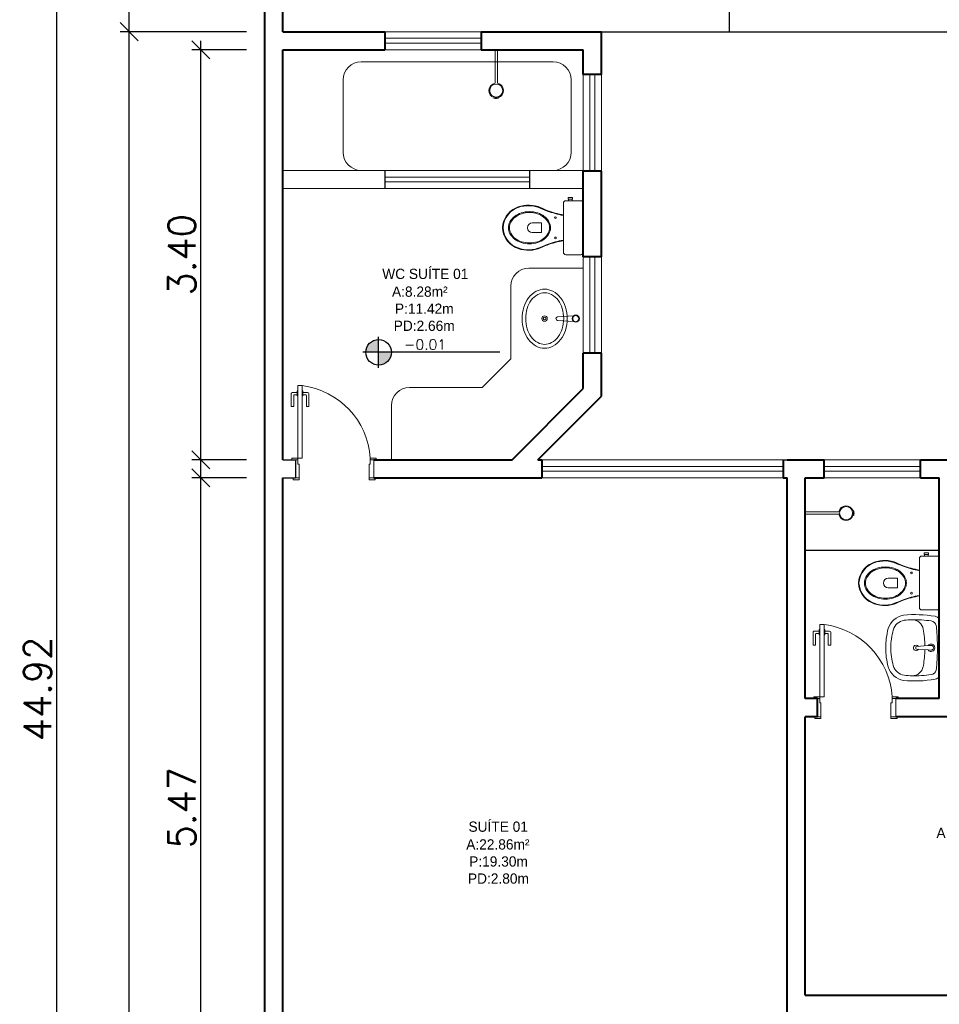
# Model space of a CAD drawing. Header units: millimetres. Extents: x 26 to 1362, y 24 to 358.
# Tile 50 of 256: x 500.47 to 508.09, y 154.48 to 162.64. Entities that reach past the tile are written whole.
import ezdxf

# ---------------------------------------------------------------- set-up
doc = ezdxf.new("R2010")
doc.units = ezdxf.units.MM
doc.linetypes.add('HIDDEN2', pattern=[4.7625, 3.175, -1.5875])
for name, color, linetype in [('ARQ-ALVENARIA', 4, 'Continuous'), ('ARQ-PISO', 8, 'Continuous'), ('LOUÇAS', 7, 'Continuous')]:
    doc.layers.add(name, color=color, linetype=linetype)
for name, color, linetype, lineweight in [('MB_ALVENARIA', 7, 'Continuous', 40), ('MB_COTA', 7, 'Continuous', 13), ('MB_ESQUADRIA', 7, 'Continuous', 5), ('MB_MOBILIÁRIO', 8, 'Continuous', 13), ('MB_TEXTO_0', 7, 'Continuous', 13)]:
    doc.layers.add(name, color=color, linetype=linetype, lineweight=lineweight)
doc.styles.add('AVANT', font='txt')
doc.styles.add('ROMANS', font='romans.shx')
doc.dimstyles.new('LOHAINA 1-150', dxfattribs={"dimscale": 1.5, "dimtxt": 0.15, "dimasz": 0.1, "dimexe": 0.05, "dimexo": 0.1, "dimgap": 0.03, "dimtad": 1, "dimzin": 5, "dimdsep": 46, "dimtxsty": 'ROMANS', "dimblk": 'OBLIQUE', "dimcen": 0, "dimdle": 0.05, "dimclrd": 256, "dimclre": 256, "dimadec": 0, "dimazin": 0, "dimtfac": 1, "dimtofl": 0, "dimtmove": 2, "dimatfit": 3, "dimfxl": 0.04, "dimtolj": 1, "dimtzin": 1, "dimarcsym": 0})

# ---------------------------------------------------------------- blocks, each defined once
blk = doc.blocks.new('_Oblique')
at = {"color": 0, "linetype": 'ByBlock', "lineweight": -2}
blk.add_line((-0.5, -0.5), (0.5, 0.5), dxfattribs=at)
blk = doc.blocks.new('*D228')
at = {"layer": 'DEFPOINTS', "color": 0, "transparency": 16777216}
for p in [(501.3754, 162.5415), (502.499, 162.5415), (502.499, 134.6315)]:
    blk.add_point(p, dxfattribs=at)
at = {"layer": 'MB_COTA', "lineweight": -2, "transparency": 16777216}
for p, q in [((501.3754, 134.5565), (501.3754, 162.6165)), ((502.349, 162.5415), (501.3004, 162.5415)), ((502.349, 134.6315), (501.3004, 134.6315))]:
    blk.add_line(p, q, dxfattribs=at)
at = {"layer": 'MB_COTA', "lineweight": -2, "transparency": 16777216, "xscale": 0.15, "yscale": 0.15, "zscale": 0.15}
for p, rotation in [((501.3754, 162.5415), 90), ((501.3754, 134.6315), 270)]:
    blk.add_blockref('_Oblique', p, dxfattribs=dict(at, rotation=rotation))
at = {"layer": 'MB_COTA', "color": 0, "transparency": 16777216, "insert": (501.2179, 148.5865), "char_height": 0.225, "attachment_point": 5, "rotation": 90, "style": 'ROMANS'}
blk.add_mtext('\\A1;27.91', dxfattribs=at)
blk = doc.blocks.new('*D231')
at = {"layer": 'DEFPOINTS', "color": 0, "transparency": 16777216}
for p in [(502.499, 179.5515), (500.7738, 134.6315), (502.499, 134.6315)]:
    blk.add_point(p, dxfattribs=at)
at = {"layer": 'MB_COTA', "lineweight": -2, "transparency": 16777216}
for p, q in [((500.7738, 179.6265), (500.7738, 134.5565)), ((502.349, 179.5515), (500.6988, 179.5515)), ((502.349, 134.6315), (500.6988, 134.6315))]:
    blk.add_line(p, q, dxfattribs=at)
at = {"layer": 'MB_COTA', "lineweight": -2, "transparency": 16777216, "xscale": 0.15, "yscale": 0.15, "zscale": 0.15}
for p, rotation in [((500.7738, 179.5515), 90), ((500.7738, 134.6315), 270)]:
    blk.add_blockref('_Oblique', p, dxfattribs=dict(at, rotation=rotation))
at = {"layer": 'MB_COTA', "color": 0, "transparency": 16777216, "insert": (500.6163, 157.0915), "char_height": 0.225, "attachment_point": 5, "rotation": 90, "style": 'ROMANS'}
blk.add_mtext('\\A1;44.92', dxfattribs=at)
blk = doc.blocks.new('*D235')
at = {"layer": 'DEFPOINTS', "color": 0, "transparency": 16777216}
for p in [(501.9695, 158.8415), (502.499, 158.8415), (502.499, 153.3715)]:
    blk.add_point(p, dxfattribs=at)
at = {"layer": 'MB_COTA', "lineweight": -2, "transparency": 16777216}
for p, q in [((501.9695, 153.2965), (501.9695, 158.9165)), ((502.349, 158.8415), (501.8945, 158.8415)), ((502.349, 153.3715), (501.8945, 153.3715))]:
    blk.add_line(p, q, dxfattribs=at)
at = {"layer": 'MB_COTA', "lineweight": -2, "transparency": 16777216, "xscale": 0.15, "yscale": 0.15, "zscale": 0.15}
for p, rotation in [((501.9695, 158.8415), 90), ((501.9695, 153.3715), 270)]:
    blk.add_blockref('_Oblique', p, dxfattribs=dict(at, rotation=rotation))
at = {"layer": 'MB_COTA', "color": 0, "transparency": 16777216, "insert": (501.812, 156.1065), "char_height": 0.225, "attachment_point": 5, "rotation": 90, "style": 'ROMANS'}
blk.add_mtext('\\A1;5.47', dxfattribs=at)
blk = doc.blocks.new('*D236')
at = {"layer": 'DEFPOINTS', "color": 0, "transparency": 16777216}
for p in [(501.9695, 162.3915), (502.499, 162.3915), (502.499, 158.9915)]:
    blk.add_point(p, dxfattribs=at)
at = {"layer": 'MB_COTA', "lineweight": -2, "transparency": 16777216}
for p, q in [((501.9695, 158.9165), (501.9695, 162.4665)), ((502.349, 162.3915), (501.8945, 162.3915)), ((502.349, 158.9915), (501.8945, 158.9915))]:
    blk.add_line(p, q, dxfattribs=at)
at = {"layer": 'MB_COTA', "lineweight": -2, "transparency": 16777216, "xscale": 0.15, "yscale": 0.15, "zscale": 0.15}
for p, rotation in [((501.9695, 162.3915), 90), ((501.9695, 158.9915), 270)]:
    blk.add_blockref('_Oblique', p, dxfattribs=dict(at, rotation=rotation))
at = {"layer": 'MB_COTA', "color": 0, "transparency": 16777216, "insert": (501.812, 160.6915), "char_height": 0.225, "attachment_point": 5, "rotation": 90, "style": 'ROMANS'}
blk.add_mtext('\\A1;3.40', dxfattribs=at)
blk = doc.blocks.new('*D243')
at = {"layer": 'DEFPOINTS', "color": 0, "transparency": 16777216}
for p in [(501.3754, 171.6915), (502.499, 171.6915), (502.499, 162.5415)]:
    blk.add_point(p, dxfattribs=at)
at = {"layer": 'MB_COTA', "lineweight": -2, "transparency": 16777216}
for p, q in [((501.3754, 162.4665), (501.3754, 171.7665)), ((502.349, 171.6915), (501.3004, 171.6915)), ((502.349, 162.5415), (501.3004, 162.5415))]:
    blk.add_line(p, q, dxfattribs=at)
at = {"layer": 'MB_COTA', "lineweight": -2, "transparency": 16777216, "xscale": 0.15, "yscale": 0.15, "zscale": 0.15}
for p, rotation in [((501.3754, 171.6915), 90), ((501.3754, 162.5415), 270)]:
    blk.add_blockref('_Oblique', p, dxfattribs=dict(at, rotation=rotation))
at = {"layer": 'MB_COTA', "color": 0, "transparency": 16777216, "insert": (501.2179, 167.1165), "char_height": 0.225, "attachment_point": 5, "rotation": 90, "style": 'ROMANS'}
blk.add_mtext('\\A1;9.15', dxfattribs=at)

msp = doc.modelspace()

# ---------------------------------------------------------------- hatches: boundary and pattern name
at = {"transparency": 33554687}
h = msp.add_hatch(color=9, dxfattribs=at)
h.paths.add_polyline_path([(503.4428, 159.8828), (503.4428, 159.7764, 0.414214), (503.5492, 159.8828)])
h.paths.add_polyline_path([(503.4428, 159.8828), (503.4428, 159.9891, 0.414214), (503.3365, 159.8828)])

# ---------------------------------------------------------------- linework, layer by layer
for p, q in [((503.4428, 159.7532), (503.4428, 160.0123)), ((504.4475, 159.8828), (503.3133, 159.8828))]:
    msp.add_line(p, q, dxfattribs=at)
msp.add_circle((503.4428, 159.8828), 0.1063, dxfattribs=at)
at = {"layer": 'ARQ-ALVENARIA'}
for points in [[(502.649, 158.9915), (502.754, 158.9915)], [(502.654, 158.9915), (502.754, 158.9915), (502.754, 158.8415)], [(506.7951, 158.9915), (506.829, 158.9915)], [(502.649, 158.8415), (502.754, 158.8415)]]:
    msp.add_lwpolyline(points, dxfattribs=at)
at = {"layer": 'ARQ-PISO'}
for p, q in [((506.349, 171.6915), (506.349, 162.5415)), ((505.289, 162.5415), (514.3836, 162.5415))]:
    msp.add_line(p, q, dxfattribs=at)
for points in [[(503.494, 161.3915), (503.494, 161.2415)], [(504.694, 161.3915), (504.694, 161.2415)], [(506.979, 158.2415), (506.979, 158.2415), (508.089, 158.2415)]]:
    msp.add_lwpolyline(points, dxfattribs=at)
at = {"layer": 'LOUÇAS'}
for p, q in [((504.4079, 162.3915), (504.4279, 162.3915)), ((504.4379, 161.9897), (504.4361, 161.9954)), ((506.979, 158.5398), (506.979, 158.5598))]:
    msp.add_line(p, q, dxfattribs=at)
msp.add_arc((504.4374, 161.9896), 0.000485, 263.97868, 17.38796, dxfattribs=at)
at = {"layer": 'MB_ALVENARIA'}
for p, q in [((502.499, 134.6315), (502.499, 179.5515)), ((502.649, 153.3715), (502.649, 158.8415))]:
    msp.add_line(p, q, dxfattribs=at)
for points in [[(502.649, 162.5415), (502.649, 171.6915)], [(502.649, 162.5415), (503.494, 162.5415)], [(503.494, 162.5415), (503.494, 162.3915)], [(504.294, 162.5415), (505.289, 162.5415)], [(504.294, 162.5415), (504.294, 162.3915)], [(505.289, 162.186), (505.289, 162.5415)], [(502.649, 162.3915), (503.494, 162.3915)], [(502.649, 158.9915), (502.649, 162.3915)], [(504.294, 162.3915), (505.139, 162.3915)], [(505.139, 162.186), (505.139, 162.3915)], [(505.289, 162.186), (505.139, 162.186)], [(505.139, 160.6749), (505.139, 161.386)], [(505.289, 161.386), (505.139, 161.386)], [(505.289, 160.6749), (505.289, 161.386)], [(505.289, 160.6749), (505.139, 160.6749)], [(505.139, 159.5815), (505.139, 159.8749)], [(505.289, 159.8749), (505.139, 159.8749)], [(505.289, 159.5194), (505.289, 159.8749)], [(504.549, 158.9915), (505.139, 159.5815)], [(504.7612, 158.9915), (505.289, 159.5194)], [(503.404, 158.9915), (504.549, 158.9915)], [(504.7612, 158.9915), (504.7951, 158.9915)], [(504.7951, 158.9915), (504.7951, 158.8415)], [(506.7951, 158.9915), (506.7951, 158.8415)], [(506.829, 158.9915), (507.134, 158.9915)], [(507.134, 158.8415), (507.134, 158.9915)], [(507.934, 158.9915), (508.454, 158.9915)], [(507.934, 158.8415), (507.934, 158.9915)], [(503.404, 158.8415), (504.7951, 158.8415)], [(506.7951, 158.8415), (506.829, 158.8415)], [(506.829, 154.3215), (506.829, 158.8415)], [(506.979, 157.0115), (506.979, 158.8415)], [(506.979, 158.8415), (507.134, 158.8415)], [(507.934, 158.8415), (508.089, 158.8415)], [(508.089, 157.0115), (508.089, 158.8415)], [(507.079, 157.0115), (506.979, 157.0115)], [(507.079, 156.8615), (507.079, 157.0115)], [(508.089, 157.0115), (507.729, 157.0115)], [(506.979, 154.5515), (506.979, 156.8615)], [(507.079, 156.8615), (506.979, 156.8615)], [(508.239, 156.8615), (507.729, 156.8615)], [(506.979, 154.5515), (508.499, 154.5515)]]:
    msp.add_lwpolyline(points, dxfattribs=at)
at = {"layer": 'MB_ESQUADRIA'}
for p, q in [((504.889, 161.3915), (503.299, 161.3915)), ((502.7194, 159.5411), (502.7194, 159.4341)), ((502.7194, 159.5411), (502.7194, 159.4341)), ((502.7681, 159.551), (502.7294, 159.551)), ((502.7681, 159.551), (502.7294, 159.551)), ((502.7744, 159.5636), (502.7681, 159.5636)), ((502.7681, 159.5636), (502.7681, 159.521)), ((502.7744, 159.5636), (502.7681, 159.5636)), ((502.7681, 159.5636), (502.7681, 159.521)), ((502.8094, 159.5636), (502.8158, 159.5636)), ((502.8094, 159.5636), (502.8158, 159.5636)), ((502.8158, 159.5636), (502.8158, 159.5209)), ((502.8158, 159.5636), (502.8158, 159.5209)), ((502.8158, 159.551), (502.8544, 159.551)), ((502.8158, 159.551), (502.8544, 159.551)), ((502.8644, 159.541), (502.8644, 159.434)), ((502.8644, 159.541), (502.8644, 159.434)), ((502.7394, 159.434), (502.7394, 159.526)), ((502.7394, 159.434), (502.7394, 159.526)), ((502.7444, 159.531), (502.7681, 159.531)), ((502.7444, 159.531), (502.7681, 159.531)), ((502.7681, 159.521), (502.7744, 159.521)), ((502.7681, 159.521), (502.7744, 159.521)), ((502.8158, 159.5209), (502.8094, 159.5209)), ((502.8158, 159.5209), (502.8094, 159.5209)), ((502.8394, 159.531), (502.8158, 159.531)), ((502.8394, 159.531), (502.8158, 159.531)), ((502.8444, 159.434), (502.8444, 159.526)), ((502.8444, 159.434), (502.8444, 159.526)), ((502.7194, 159.4341), (502.7394, 159.434)), ((502.7194, 159.4341), (502.7394, 159.434)), ((502.8644, 159.434), (502.8444, 159.434)), ((502.8644, 159.434), (502.8444, 159.434)), ((502.774, 158.9915), (502.749, 158.9915)), ((502.774, 158.9915), (502.749, 158.9915)), ((502.774, 158.9915), (502.749, 158.9915)), ((502.774, 158.9915), (502.749, 158.9915)), ((502.754, 158.9915), (502.754, 158.9915)), ((502.774, 158.9565), (502.774, 158.9915)), ((502.774, 158.9565), (502.774, 158.9915)), ((502.774, 158.9565), (502.774, 158.9915)), ((502.774, 158.9565), (502.774, 158.9915)), ((503.374, 158.9565), (503.374, 158.9915)), ((503.374, 158.9915), (503.399, 158.9915)), ((503.374, 158.9565), (503.374, 158.9915)), ((503.374, 158.9915), (503.399, 158.9915)), ((502.774, 158.9565), (502.784, 158.9565)), ((502.774, 158.9565), (502.784, 158.9565)), ((502.774, 158.9565), (502.784, 158.9565)), ((502.774, 158.9565), (502.784, 158.9565)), ((502.784, 158.9565), (502.784, 158.8415)), ((502.784, 158.9565), (502.784, 158.8415)), ((502.784, 158.9565), (502.784, 158.8415)), ((502.784, 158.9565), (502.784, 158.8415)), ((503.364, 158.9565), (503.3641, 158.8415)), ((503.374, 158.9565), (503.364, 158.9565)), ((503.364, 158.9565), (503.3641, 158.8415)), ((503.374, 158.9565), (503.364, 158.9565)), ((502.784, 158.8415), (502.749, 158.8415)), ((502.784, 158.8415), (502.749, 158.8415)), ((502.784, 158.8415), (502.749, 158.8415)), ((502.784, 158.8415), (502.749, 158.8415)), ((502.754, 158.8415), (502.754, 158.8415)), ((503.3641, 158.8415), (503.3991, 158.8415)), ((503.3641, 158.8415), (503.3991, 158.8415)), ((507.0995, 157.5836), (507.0931, 157.5836)), ((507.0931, 157.5836), (507.0931, 157.541)), ((507.0995, 157.5836), (507.0931, 157.5836)), ((507.0931, 157.5836), (507.0931, 157.541)), ((507.1345, 157.5836), (507.1408, 157.5836)), ((507.1345, 157.5836), (507.1408, 157.5836)), ((507.1408, 157.5836), (507.1408, 157.5409)), ((507.1408, 157.5836), (507.1408, 157.5409)), ((507.0445, 157.5611), (507.0444, 157.4541)), ((507.0445, 157.5611), (507.0444, 157.4541)), ((507.0931, 157.571), (507.0545, 157.571)), ((507.0931, 157.571), (507.0545, 157.571)), ((507.0644, 157.454), (507.0644, 157.546)), ((507.0644, 157.454), (507.0644, 157.546)), ((507.0695, 157.551), (507.0931, 157.551)), ((507.0695, 157.551), (507.0931, 157.551)), ((507.0931, 157.541), (507.0994, 157.541)), ((507.0931, 157.541), (507.0994, 157.541)), ((507.1408, 157.5409), (507.1344, 157.5409)), ((507.1408, 157.5409), (507.1344, 157.5409)), ((507.1408, 157.571), (507.1794, 157.571)), ((507.1408, 157.571), (507.1794, 157.571)), ((507.1644, 157.551), (507.1408, 157.551)), ((507.1644, 157.551), (507.1408, 157.551)), ((507.1694, 157.454), (507.1694, 157.546)), ((507.1694, 157.454), (507.1694, 157.546)), ((507.1894, 157.561), (507.1894, 157.454)), ((507.1894, 157.561), (507.1894, 157.454)), ((507.0444, 157.4541), (507.0644, 157.454)), ((507.0444, 157.4541), (507.0644, 157.454)), ((507.1894, 157.454), (507.1694, 157.454)), ((507.1894, 157.454), (507.1694, 157.454)), ((507.0991, 157.0115), (507.0741, 157.0115)), ((507.0991, 157.0115), (507.0741, 157.0115)), ((507.0991, 157.0115), (507.0741, 157.0115)), ((507.0991, 157.0115), (507.0741, 157.0115)), ((507.079, 157.0115), (507.079, 157.0115)), ((507.0991, 156.9765), (507.0991, 157.0115)), ((507.0991, 156.9765), (507.0991, 157.0115)), ((507.0991, 156.9765), (507.0991, 157.0115)), ((507.0991, 156.9765), (507.0991, 157.0115)), ((507.699, 157.0115), (507.7241, 157.0115)), ((507.699, 157.0115), (507.7241, 157.0115)), ((507.6991, 156.9765), (507.6991, 157.0115)), ((507.6991, 156.9765), (507.6991, 157.0115)), ((507.0991, 156.9765), (507.1091, 156.9765)), ((507.0991, 156.9765), (507.1091, 156.9765)), ((507.0991, 156.9765), (507.1091, 156.9765)), ((507.0991, 156.9765), (507.1091, 156.9765)), ((507.1091, 156.9765), (507.109, 156.8615)), ((507.1091, 156.9765), (507.109, 156.8615)), ((507.1091, 156.9765), (507.109, 156.8615)), ((507.1091, 156.9765), (507.109, 156.8615)), ((507.689, 156.9765), (507.6891, 156.8615)), ((507.689, 156.9765), (507.6891, 156.8615)), ((507.6991, 156.9765), (507.6891, 156.9765)), ((507.6991, 156.9765), (507.6891, 156.9765)), ((507.109, 156.8615), (507.074, 156.8615)), ((507.109, 156.8615), (507.074, 156.8615)), ((507.109, 156.8615), (507.074, 156.8615)), ((507.109, 156.8615), (507.074, 156.8615)), ((507.079, 156.8615), (507.079, 156.8615)), ((507.6891, 156.8615), (507.7241, 156.8615)), ((507.6891, 156.8615), (507.7241, 156.8615))]:
    msp.add_line(p, q, dxfattribs=at)
for points in [[(503.494, 162.5415), (504.294, 162.5415)], [(504.294, 162.4865), (503.494, 162.4865)], [(504.294, 162.4465), (503.494, 162.4465)], [(503.494, 162.3915), (504.294, 162.3915)], [(505.139, 162.186), (505.139, 161.386)], [(505.194, 161.386), (505.194, 162.186)], [(505.234, 161.386), (505.234, 162.186)], [(505.289, 162.186), (505.289, 161.386)], [(504.694, 161.3365), (503.494, 161.3365)], [(504.694, 161.2965), (503.494, 161.2965)], [(503.494, 161.2415), (504.694, 161.2415)], [(505.139, 160.6749), (505.139, 159.8749)], [(505.194, 159.8749), (505.194, 160.6749)], [(505.234, 159.8749), (505.234, 160.6749)], [(505.289, 160.6749), (505.289, 159.8749)], [(502.809, 159.6065), (502.809, 159.0065), (502.774, 159.0065), (502.774, 159.6065), (502.809, 159.6065)], [(502.749, 158.9915), (502.724, 158.9915), (502.724, 159.0065), (502.774, 159.0065), (502.774, 158.9915), (502.774, 158.9915)], [(502.749, 158.9915), (502.724, 158.9915), (502.724, 159.0065), (502.774, 159.0065), (502.774, 158.9915), (502.774, 158.9915)], [(502.749, 158.9915), (502.724, 158.9915), (502.724, 159.0065), (502.774, 159.0065), (502.774, 158.9915), (502.774, 158.9915)], [(502.749, 158.9915), (502.724, 158.9915), (502.724, 159.0065), (502.774, 159.0065), (502.774, 158.9915), (502.774, 158.9915)], [(503.399, 158.9915), (503.424, 158.9915), (503.424, 159.0065), (503.374, 159.0065), (503.374, 158.9915), (503.374, 158.9915)], [(503.399, 158.9915), (503.424, 158.9915), (503.424, 159.0065), (503.374, 159.0065), (503.374, 158.9915), (503.374, 158.9915)], [(503.404, 158.8415), (503.404, 158.9915)], [(506.7951, 158.9915), (504.7951, 158.9915)], [(507.934, 158.9915), (507.134, 158.9915)], [(504.7951, 158.9365), (506.7951, 158.9365)], [(504.7951, 158.8965), (506.7951, 158.8965)], [(507.134, 158.9365), (507.934, 158.9365)], [(507.134, 158.8965), (507.934, 158.8965)], [(502.784, 158.8415), (502.784, 158.8265), (502.734, 158.8265), (502.734, 158.8415), (502.749, 158.8415)], [(502.784, 158.8415), (502.784, 158.8265), (502.734, 158.8265), (502.734, 158.8415), (502.749, 158.8415)], [(502.784, 158.8415), (502.784, 158.8265), (502.734, 158.8265), (502.734, 158.8415), (502.749, 158.8415)], [(502.784, 158.8415), (502.784, 158.8265), (502.734, 158.8265), (502.734, 158.8415), (502.749, 158.8415)], [(503.3641, 158.8415), (503.3641, 158.8265), (503.4141, 158.8265), (503.4141, 158.8415), (503.3991, 158.8415)], [(503.3641, 158.8415), (503.3641, 158.8265), (503.4141, 158.8265), (503.4141, 158.8415), (503.3991, 158.8415)], [(504.7951, 158.8415), (506.7951, 158.8415)], [(507.134, 158.8415), (507.934, 158.8415)], [(507.1341, 157.6265), (507.1341, 157.0265), (507.0991, 157.0265), (507.0991, 157.6265), (507.1341, 157.6265)], [(507.0741, 157.0115), (507.0491, 157.0115), (507.0491, 157.0265), (507.0991, 157.0265), (507.0991, 157.0115), (507.0991, 157.0115)], [(507.0741, 157.0115), (507.0491, 157.0115), (507.0491, 157.0265), (507.0991, 157.0265), (507.0991, 157.0115), (507.0991, 157.0115)], [(507.0741, 157.0115), (507.0491, 157.0115), (507.0491, 157.0265), (507.0991, 157.0265), (507.0991, 157.0115), (507.0991, 157.0115)], [(507.0741, 157.0115), (507.0491, 157.0115), (507.0491, 157.0265), (507.0991, 157.0265), (507.0991, 157.0115), (507.0991, 157.0115)], [(507.7241, 157.0115), (507.749, 157.0115), (507.749, 157.0265), (507.699, 157.0265), (507.699, 157.0115), (507.6991, 157.0115)], [(507.7241, 157.0115), (507.749, 157.0115), (507.749, 157.0265), (507.699, 157.0265), (507.699, 157.0115), (507.6991, 157.0115)], [(507.729, 156.8615), (507.729, 157.0115)], [(507.109, 156.8615), (507.109, 156.8465), (507.059, 156.8465), (507.059, 156.8615), (507.074, 156.8615)], [(507.109, 156.8615), (507.109, 156.8465), (507.059, 156.8465), (507.059, 156.8615), (507.074, 156.8615)], [(507.109, 156.8615), (507.109, 156.8465), (507.059, 156.8465), (507.059, 156.8615), (507.074, 156.8615)], [(507.109, 156.8615), (507.109, 156.8465), (507.059, 156.8465), (507.059, 156.8615), (507.074, 156.8615)], [(507.6891, 156.8615), (507.6891, 156.8465), (507.7391, 156.8465), (507.7391, 156.8615), (507.7241, 156.8615)], [(507.6891, 156.8615), (507.6891, 156.8465), (507.7391, 156.8465), (507.7391, 156.8615), (507.7241, 156.8615)]]:
    msp.add_lwpolyline(points, dxfattribs=at)
at = {"layer": 'MB_ESQUADRIA', "linetype": 'HIDDEN2'}
for points in [[(502.649, 161.3915), (503.299, 161.3915)], [(504.889, 161.3915), (505.139, 161.3915)], [(503.494, 161.2415), (502.649, 161.2415)], [(504.694, 161.2415), (505.139, 161.2415)]]:
    msp.add_lwpolyline(points, dxfattribs=at)
at = {"layer": 'MB_ESQUADRIA'}
for centre, radius, start, end in [((502.7294, 159.541), 0.01, 89.97107, 179.97107), ((502.7294, 159.541), 0.01, 89.97107, 179.97107), ((502.7268, 158.963), 0.6487, 3.84016, 82.71463), ((502.7268, 158.963), 0.6487, 3.84016, 82.71463), ((502.8544, 159.541), 0.01, 359.97107, 89.97107), ((502.8544, 159.541), 0.01, 359.97107, 89.97107), ((502.7444, 159.526), 0.005, 89.97107, 179.97107), ((502.7444, 159.526), 0.005, 89.97107, 179.97107), ((502.8394, 159.526), 0.005, 359.97107, 89.97107), ((502.8394, 159.526), 0.005, 359.97107, 89.97107), ((507.0518, 156.983), 0.6487, 3.84016, 82.71463), ((507.0518, 156.983), 0.6487, 3.84016, 82.71463), ((507.0545, 157.561), 0.01, 89.97107, 179.97107), ((507.0545, 157.561), 0.01, 89.97107, 179.97107), ((507.0694, 157.546), 0.005, 89.97107, 179.97107), ((507.0694, 157.546), 0.005, 89.97107, 179.97107), ((507.1644, 157.546), 0.005, 359.97107, 89.97107), ((507.1644, 157.546), 0.005, 359.97107, 89.97107), ((507.1794, 157.561), 0.01, 359.97107, 89.97107), ((507.1794, 157.561), 0.01, 359.97107, 89.97107)]:
    msp.add_arc(centre, radius, start, end, dxfattribs=at)
at = {"layer": 'MB_MOBILIÁRIO'}
for p, q in [((504.4079, 162.1134), (504.4079, 162.3915)), ((504.4279, 162.1134), (504.4279, 162.3915)), ((503.299, 162.2915), (504.889, 162.2915)), ((503.149, 161.5415), (503.149, 162.1415)), ((505.039, 162.1415), (505.039, 161.5415)), ((504.4002, 161.9953), (504.3985, 161.9898)), ((504.4179, 161.9861), (504.4179, 161.9926)), ((504.4179, 161.9861), (504.4179, 161.9926)), ((505.139, 161.1192), (505.139, 160.7119)), ((504.689, 160.5815), (505.139, 160.5815)), ((504.539, 159.83), (504.539, 160.4315)), ((504.9267, 160.177), (505.0584, 160.1858)), ((504.9267, 160.147), (505.0584, 160.1382)), ((504.3005, 159.5915), (504.539, 159.83)), ((503.699, 159.5915), (504.3005, 159.5915)), ((503.549, 158.9915), (503.549, 159.4415)), ((507.2572, 158.5598), (506.979, 158.5598)), ((507.3808, 158.5698), (507.3751, 158.568)), ((507.2572, 158.5398), (506.979, 158.5398)), ((507.3753, 158.5321), (507.3808, 158.5304)), ((507.3844, 158.5498), (507.3779, 158.5498)), ((507.3844, 158.5498), (507.3779, 158.5498)), ((508.089, 158.1731), (508.089, 157.7658)), ((507.8948, 157.4381), (507.8948, 157.4276)), ((507.9971, 157.4515), (507.8994, 157.4431)), ((507.9973, 157.415), (507.8994, 157.4226)), ((508.0187, 157.4134), (507.9973, 157.415)), ((508.0187, 157.4523), (507.9974, 157.4507))]:
    msp.add_line(p, q, dxfattribs=at)
for points in [[(505.139, 161.1192), (505.139, 161.1192), (505.1376, 161.127), (505.1333, 161.1335), (505.1269, 161.1378), (505.119, 161.1392), (504.9952, 161.1392), (504.9952, 161.1392), (504.9873, 161.1378), (504.9808, 161.1335), (504.9765, 161.127), (504.9751, 161.1192), (504.9751, 160.9159)], [(505.0138, 161.1521), (505.0138, 161.1671), (505.0317, 161.1671), (505.0496, 161.1671), (505.0496, 161.1521), (505.0467, 161.1521), (505.0467, 161.1392)], [(505.0138, 161.1521), (505.0166, 161.1521)], [(505.0467, 161.1521), (505.0166, 161.1521)], [(505.0166, 161.1521), (505.0166, 161.1392)], [(504.9744, 161.0182), (504.9744, 161.0182), (504.9751, 161.018)], [(504.7167, 160.956), (504.794, 160.956), (504.794, 160.9151)], [(504.7167, 160.8751), (504.794, 160.8751), (504.794, 160.9159)], [(505.139, 160.7119), (505.139, 160.7119), (505.1376, 160.704), (505.1333, 160.6983), (505.1269, 160.694), (505.119, 160.6925), (504.9952, 160.6925), (504.9952, 160.6925), (504.9873, 160.694), (504.9808, 160.6983), (504.9765, 160.704), (504.9751, 160.7119), (504.9751, 160.9159)], [(504.9744, 160.8135), (504.9744, 160.8135), (504.9751, 160.8137)], [(508.089, 158.1731), (508.089, 158.1731), (508.0876, 158.181), (508.0833, 158.1874), (508.0769, 158.1917), (508.069, 158.1931), (507.9452, 158.1931), (507.9452, 158.1931), (507.9373, 158.1917), (507.9308, 158.1874), (507.9265, 158.181), (507.9251, 158.1731), (507.9251, 157.9698)], [(507.9638, 158.206), (507.9638, 158.2211), (507.9817, 158.2211), (507.9996, 158.2211), (507.9996, 158.206), (507.9967, 158.206), (507.9967, 158.1931)], [(507.9638, 158.206), (507.9666, 158.206)], [(507.9967, 158.206), (507.9666, 158.206)], [(507.9666, 158.206), (507.9666, 158.1931)], [(507.9244, 158.0722), (507.9244, 158.0722), (507.9251, 158.072)], [(507.6667, 158.0099), (507.744, 158.0099), (507.744, 157.9691)], [(507.6667, 157.929), (507.744, 157.929), (507.744, 157.9698)], [(508.089, 157.7658), (508.089, 157.7658), (508.0876, 157.7579), (508.0833, 157.7522), (508.0769, 157.7479), (508.069, 157.7465), (507.9452, 157.7465), (507.9452, 157.7465), (507.9373, 157.7479), (507.9308, 157.7522), (507.9265, 157.7579), (507.9251, 157.7658), (507.9251, 157.9698)], [(507.9244, 157.8674), (507.9244, 157.8674), (507.9251, 157.8676)]]:
    msp.add_lwpolyline(points, dxfattribs=at)
for points in [[(504.867, 160.9159, 0.124451), (504.8546, 160.965, 0.105729), (504.8161, 161.0102, 0.086876), (504.7615, 161.0386, 0.077041), (504.6931, 161.0493, 0.077041), (504.6246, 161.0386, 0.086876), (504.5701, 161.0102, 0.105729), (504.5315, 160.965, 0.124451), (504.5191, 160.9159, 0.124451), (504.5315, 160.8667, 0.105729), (504.5701, 160.8215, 0.086876), (504.6246, 160.7931, 0.077041), (504.6931, 160.7825, 0.077041), (504.7615, 160.7931, 0.086876), (504.8161, 160.8215, 0.105729), (504.8546, 160.8667, 0.124451)], [(504.8589, 160.9159, 0.124451), (504.8473, 160.9618, 0.105729), (504.8108, 161.0046, 0.086876), (504.7588, 161.0318, 0.077041), (504.6931, 161.0419, 0.077041), (504.6274, 161.0318, 0.086876), (504.5754, 161.0046, 0.105729), (504.5389, 160.9618, 0.124451), (504.5273, 160.9159, 0.124451), (504.5389, 160.8699, 0.105729), (504.5754, 160.8271, 0.086876), (504.6274, 160.8, 0.077041), (504.6931, 160.7898, 0.077041), (504.7588, 160.8, 0.086876), (504.8108, 160.8271, 0.105729), (504.8473, 160.8699, 0.124451)], [(504.8184, 159.9164, -0.124977), (504.7496, 159.9339, -0.105809), (504.6862, 159.9882, -0.086634), (504.6463, 160.065, -0.076682), (504.6314, 160.1614, -0.076682), (504.6463, 160.2579, -0.086634), (504.6862, 160.3347, -0.105809), (504.7496, 160.389, -0.124977), (504.8184, 160.4064, -0.124977), (504.8872, 160.389, -0.105809), (504.9506, 160.3347, -0.086634), (504.9905, 160.2579, -0.076682), (505.0053, 160.1614, -0.076682), (504.9905, 160.065, -0.086634), (504.9506, 159.9882, -0.105809), (504.8872, 159.9339, -0.124977)], [(504.9767, 160.1628, -0.074123), (504.9641, 160.0783, -0.084852), (504.9306, 160.0115, -0.106323), (504.8768, 159.9639, -0.128843), (504.8192, 159.9488, -0.128843), (504.7616, 159.9639, -0.106323), (504.7078, 160.0115, -0.084852), (504.6743, 160.0783, -0.074123), (504.6617, 160.1628, -0.074123), (504.6743, 160.2473, -0.084852), (504.7078, 160.3141, -0.106323), (504.7616, 160.3616, -0.128843), (504.8192, 160.3767, -0.128843), (504.8768, 160.3616, -0.106323), (504.9306, 160.3141, -0.084852), (504.9641, 160.2473, -0.074123)], [(507.817, 157.9698, 0.124451), (507.8046, 158.0189, 0.105729), (507.7661, 158.0641, 0.086876), (507.7115, 158.0926, 0.077041), (507.6431, 158.1032, 0.077041), (507.5746, 158.0926, 0.086876), (507.5201, 158.0641, 0.105729), (507.4815, 158.0189, 0.124451), (507.4691, 157.9698, 0.124451), (507.4815, 157.9207, 0.105729), (507.5201, 157.8755, 0.086876), (507.5746, 157.847, 0.077041), (507.6431, 157.8364, 0.077041), (507.7115, 157.847, 0.086876), (507.7661, 157.8755, 0.105729), (507.8046, 157.9207, 0.124451)], [(507.8089, 157.9698, 0.124451), (507.7973, 158.0157, 0.105729), (507.7608, 158.0585, 0.086876), (507.7088, 158.0857, 0.077041), (507.6431, 158.0959, 0.077041), (507.5774, 158.0857, 0.086876), (507.5254, 158.0585, 0.105729), (507.4889, 158.0157, 0.124451), (507.4773, 157.9698, 0.124451), (507.4889, 157.9239, 0.105729), (507.5254, 157.8811, 0.086876), (507.5774, 157.8539, 0.077041), (507.6431, 157.8437, 0.077041), (507.7088, 157.8539, 0.086876), (507.7608, 157.8811, 0.105729), (507.7973, 157.9239, 0.124451)]]:
    msp.add_lwpolyline(points, format="xyb", close=True, dxfattribs=at)
for centre, radius in [((504.4179, 162.0534), 0.0541), ((504.9082, 160.9996), 0.00752), ((504.9082, 160.8314), 0.00752), ((505.0767, 160.162), 0.03), ((504.8184, 160.1628), 0.0225), ((504.8184, 160.1628), 0.0106), ((505.0767, 160.162), 0.025), ((507.3171, 158.5498), 0.0541), ((507.8582, 158.0536), 0.00752), ((507.8582, 157.8853), 0.00752)]:
    msp.add_circle(centre, radius, dxfattribs=at)
for centre, radius, start, end in [((503.299, 162.1415), 0.15, 90, 180), ((504.889, 162.1415), 0.15, 360, 90), ((504.4179, 162.0534), 0.0608, 99.46873, 253.0092), ((504.4179, 162.0534), 0.0608, 287.38796, 80.53127), ((504.399, 161.9896), 0.000485, 163.0092, 275.28949), ((504.4026, 161.9506), 0.0388, 66.64666, 95.28949), ((504.4179, 162.0534), 0.0608, 253.0092, 287.38796), ((504.4333, 161.9506), 0.0388, 83.97868, 113.35334), ((503.299, 161.5415), 0.15, 180, 270), ((504.889, 161.5415), 0.15, 270, 0), ((504.6859, 160.8484), 0.2549, 72.09039, 115.44583), ((504.6857, 160.8521), 0.2467, 71.86702, 115.76246), ((515.8777, 187.7285), 28.863, 247.3538, 247.51832), ((504.6589, 160.9076), 0.1898, 115.76246, 177.20811), ((504.6589, 160.9076), 0.1851, 115.76246, 177.20811), ((515.2789, 186.2904), 27.3099, 247.35144, 247.52574), ((505.1055, 161.7743), 0.7673, 249.69088, 260.16298), ((505.1055, 161.7743), 0.7626, 249.69088, 260.16298), ((504.7167, 160.9155), 0.0404, 90, 270), ((504.6589, 160.9242), 0.1898, 182.79189, 244.23754), ((504.6589, 160.9242), 0.1851, 182.79189, 244.23754), ((515.2789, 135.5413), 27.3099, 112.47426, 112.64856), ((515.8777, 134.1032), 28.863, 112.48168, 112.6462), ((505.1055, 160.0575), 0.7673, 99.83702, 110.30912), ((505.1055, 160.0575), 0.7626, 99.83702, 110.30912), ((504.6859, 160.9834), 0.2549, 244.55417, 287.90961), ((504.6857, 160.9797), 0.2467, 244.23754, 288.13298), ((504.689, 160.4315), 0.15, 90, 180), ((504.9267, 160.162), 0.015, 90, 270), ((503.699, 159.4415), 0.15, 90, 180), ((507.3171, 158.5498), 0.0608, 17.38796, 170.53127), ((507.3171, 158.5498), 0.0608, 343.0092, 17.38796), ((507.3809, 158.5693), 0.000485, 353.97868, 107.38796), ((507.42, 158.5652), 0.0388, 173.97868, 203.35334), ((507.3171, 158.5498), 0.0608, 189.46873, 343.0092), ((507.3809, 158.5309), 0.000485, 253.0092, 5.28949), ((507.42, 158.5345), 0.0388, 156.64666, 185.28949), ((507.6359, 157.9023), 0.2549, 72.09039, 115.44583), ((507.6357, 157.906), 0.2467, 71.86702, 115.76246), ((507.6089, 157.9615), 0.1898, 115.76246, 177.20811), ((507.6089, 157.9615), 0.1851, 115.76246, 177.20811), ((518.2289, 183.3444), 27.3099, 247.35144, 247.52574), ((518.8277, 184.7825), 28.863, 247.3538, 247.51832), ((508.0555, 158.8282), 0.7673, 249.69088, 260.16298), ((508.0555, 158.8282), 0.7626, 249.69088, 260.16298), ((507.6667, 157.9694), 0.0404, 90, 270), ((507.6089, 157.9781), 0.1898, 182.79189, 244.23754), ((507.6089, 157.9781), 0.1851, 182.79189, 244.23754), ((518.2289, 132.5952), 27.3099, 112.47426, 112.64856), ((518.8277, 131.1571), 28.863, 112.48168, 112.6462), ((508.0555, 157.1114), 0.7673, 99.83702, 110.30912), ((508.0555, 157.1114), 0.7626, 99.83702, 110.30912), ((507.6359, 158.0373), 0.2549, 244.55417, 287.90961), ((507.6357, 158.0336), 0.2467, 244.23754, 288.13298), ((507.8998, 157.4381), 0.005, 94.44626, 180), ((507.8998, 157.4276), 0.005, 180, 265.55374), ((508.0217, 157.4329), 0.0309, 217.13786, 142.86214), ((508.0217, 157.4328), 0.0197, 261.10748, 98.89252)]:
    msp.add_arc(centre, radius, start, end, dxfattribs=at)
for points in [[(507.6665, 157.5915), (507.6826, 157.6503), (507.7327, 157.6935), (507.793, 157.7039)], [(507.7077, 157.5801), (507.7192, 157.622), (507.755, 157.6528), (507.7979, 157.6611)], [(507.793, 157.7039), (507.88, 157.712), (507.9678, 157.7085), (508.054, 157.6937)], [(507.7979, 157.6611), (507.8196, 157.6631), (507.8414, 157.6644), (507.8633, 157.6648)], [(507.8633, 157.6648), (507.9164, 157.666), (507.9695, 157.6628), (508.0221, 157.6552)], [(507.8633, 157.6648), (507.9094, 157.6659), (507.9492, 157.6327), (507.9564, 157.5871)], [(508.0545, 157.6937), (508.0689, 157.6912), (508.0815, 157.6825), (508.089, 157.67)], [(508.089, 157.4329), (508.089, 157.4329), (508.089, 157.67), (508.089, 157.67)], [(507.6451, 157.4329), (507.6451, 157.4865), (507.6523, 157.5398), (507.6665, 157.5915)], [(507.6879, 157.4329), (507.6879, 157.4826), (507.6946, 157.5321), (507.7077, 157.5801)], [(507.9563, 157.5878), (507.9647, 157.5418), (507.9691, 157.4952), (507.9694, 157.4485)], [(508.0221, 157.6552), (508.0421, 157.6523), (508.0583, 157.6376), (508.0634, 157.6181)], [(508.0634, 157.6181), (508.0655, 157.6097), (508.0669, 157.6012), (508.0676, 157.5926)], [(508.0676, 157.5926), (508.0719, 157.5395), (508.074, 157.4862), (508.074, 157.4329)], [(507.6665, 157.2742), (507.6523, 157.3259), (507.6451, 157.3793), (507.6451, 157.4329)], [(507.7077, 157.2857), (507.6946, 157.3336), (507.6879, 157.3831), (507.6879, 157.4329)], [(507.9694, 157.4172), (507.9691, 157.3731), (507.9651, 157.329), (507.9576, 157.2855)], [(508.074, 157.4329), (508.074, 157.3795), (508.0719, 157.3262), (508.0676, 157.2731)], [(508.089, 157.4329), (508.089, 157.4329), (508.089, 157.1957), (508.089, 157.1957)], [(507.793, 157.1618), (507.7327, 157.1722), (507.6826, 157.2154), (507.6665, 157.2742)], [(507.7979, 157.2046), (507.755, 157.2129), (507.7192, 157.2437), (507.7077, 157.2857)], [(507.956, 157.2763), (507.9478, 157.2318), (507.9085, 157.1999), (507.8633, 157.2009)], [(507.9585, 157.2904), (507.9577, 157.2857), (507.9568, 157.281), (507.956, 157.2763)], [(508.0676, 157.2731), (508.0669, 157.2645), (508.0655, 157.256), (508.0634, 157.2476)], [(508.054, 157.172), (507.9678, 157.1572), (507.88, 157.1537), (507.793, 157.1618)], [(507.8633, 157.2009), (507.8414, 157.2014), (507.8196, 157.2026), (507.7979, 157.2046)], [(508.0221, 157.2105), (507.9695, 157.2029), (507.9164, 157.1997), (507.8633, 157.2009)], [(508.0634, 157.2476), (508.0583, 157.2281), (508.0421, 157.2134), (508.0221, 157.2105)], [(508.089, 157.1957), (508.0815, 157.1832), (508.0689, 157.1745), (508.0545, 157.172)]]:
    msp.add_open_spline(points, degree=3, dxfattribs=at)
msp.add_open_spline([(507.9173, 157.4212), (507.9133, 157.4147), (507.9061, 157.4103), (507.8979, 157.4103), (507.8979, 157.4103), (507.8855, 157.4103), (507.8754, 157.4204), (507.8754, 157.4329), (507.8754, 157.4329), (507.8754, 157.4453), (507.8855, 157.4554), (507.8979, 157.4554), (507.9061, 157.4554), (507.9133, 157.451), (507.9173, 157.4444)], degree=3, knots=[0.3352857, 0.3352857, 0.3352857, 0.3352857, 0.5, 0.5, 0.5, 0.625, 0.75, 0.75, 0.75, 0.875, 1, 1, 1, 1.164877, 1.164877, 1.164877, 1.164877], dxfattribs=at)

# ---------------------------------------------------------------- texts
at = {"layer": 'MB_TEXTO_0'}
for s, style, p in [('WC SUÍTE 01', 'AVANT', (503.4731, 160.4908)), ('A:8.28m²', 'AVANT', (503.5539, 160.3436)), ('P:11.42m', 'AVANT', (503.5782, 160.202)), ('PD:2.66m', 'AVANT', (503.5681, 160.0603)), ('-0.01', 'ROMANS', (503.653, 159.905)), ('SUÍTE 01', 'AVANT', (504.1877, 155.9071)), ('A:11.51m²', 'AVANT', (508.0659, 155.8553)), ('A:22.86m²', 'AVANT', (504.1691, 155.76)), ('P:19.30m', 'AVANT', (504.1934, 155.6184)), ('PD:2.80m', 'AVANT', (504.1833, 155.4767))]:
    msp.add_text(s, height=0.085, rotation=360, dxfattribs=dict(at, style=style)).set_placement(p)

# ---------------------------------------------------------------- dimensions: what is measured, and where the dimension line sits
at = {"layer": 'MB_COTA'}
for base, p1, p2, picture, middle in [((500.7738, 134.6315), (502.499, 179.5515), (502.499, 134.6315), '*D231', (500.6163, 157.0915)), ((501.3754, 171.6915), (502.499, 162.5415), (502.499, 171.6915), '*D243', (501.2179, 167.1165)), ((501.3754, 162.5415), (502.499, 134.6315), (502.499, 162.5415), '*D228', (501.2179, 148.5865)), ((501.9695, 162.3915), (502.499, 158.9915), (502.499, 162.3915), '*D236', (501.812, 160.6915)), ((501.9695, 158.8415), (502.499, 153.3715), (502.499, 158.8415), '*D235', (501.812, 156.1065))]:
    dim = msp.add_linear_dim(base=base, p1=p1, p2=p2, angle=90, dimstyle='LOHAINA 1-150', dxfattribs=at)
    dim.commit()
    dim.dimension.update_dxf_attribs({"geometry": picture, "text_midpoint": middle})

doc.saveas('drawing.dxf')
